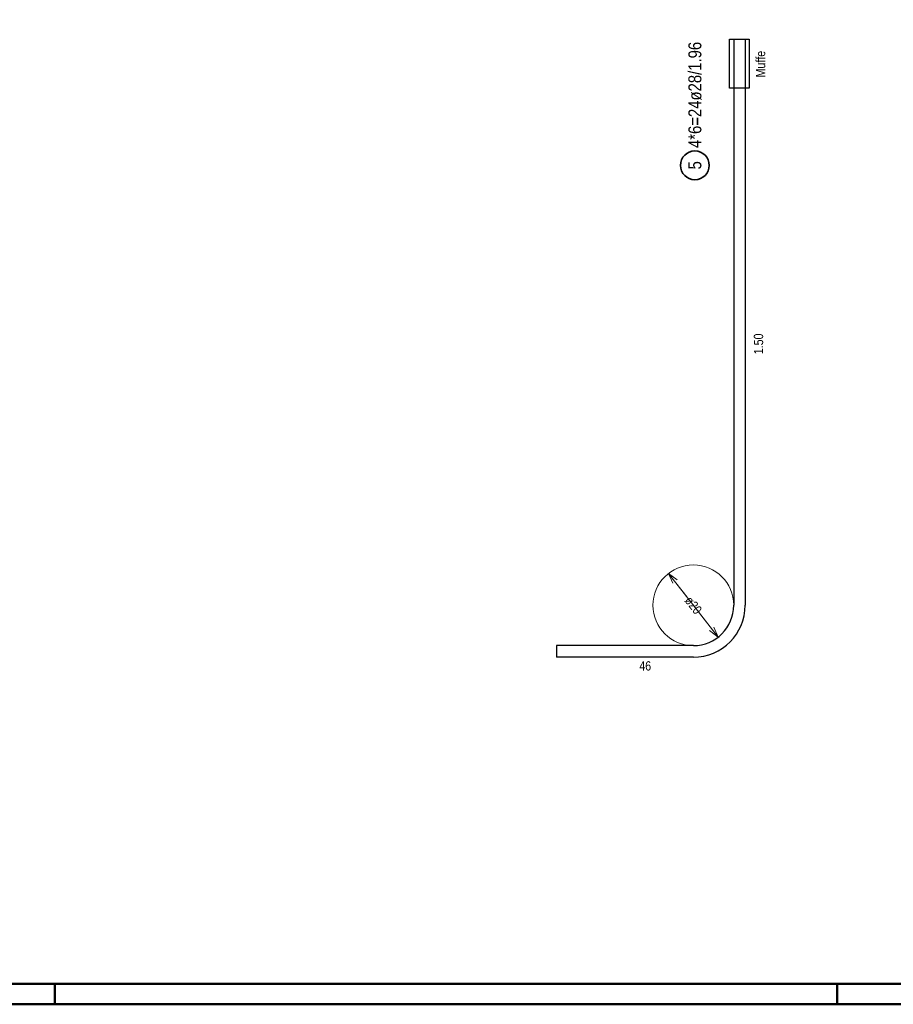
# Model space of a CAD drawing. Header units: millimetres. Extents: x -48 to 49.2, y -6.2 to 26.4.
# Tile 34 of 53: x 24.5 to 29.8, y 0 to 6. Entities that reach past the tile are written whole.
import ezdxf

# ---------------------------------------------------------------- set-up
doc = ezdxf.new("R2010")
doc.units = ezdxf.units.MM
doc.styles.add('Arial Narrow', font='ARIALN.TTF')
doc.dimstyles.new('Radial_Strakon_dimstyle', dxfattribs={"dimtxt": 8.75, "dimasz": 1, "dimexe": 1.25, "dimexo": 0.0625, "dimgap": 1, "dimtad": 0, "dimdec": 3, "dimzin": 12, "dimdsep": 46, "dimtxsty": 'Arial Narrow', "dimblk": 'Arrowhead_Radial_Reverse', "dimsah": 1, "dimcen": 0, "dimse1": 1, "dimse2": 1, "dimclrd": 6, "dimclrt": 2, "dimazin": 0, "dimtfac": 1, "dimtdec": 4, "dimtmove": 0, "dimatfit": 3, "dimldrblk": 'NONE', "dimfxl": 1, "dimtvp": 1, "dimtolj": 1, "dimtzin": 0, "dimlwd": 13, "dimarcsym": 2})

# ---------------------------------------------------------------- blocks, each defined once
blk = doc.blocks.new('Arrowhead_Radial_Reverse')
at = {"color": 0, "linetype": 'Continuous', "lineweight": -2}
for p, q in [((0, 0), (-25, 0)), ((0, 0), (-6.25, 1.67)), ((-6.25, -1.67), (0, 0))]:
    blk.add_line(p, q, dxfattribs=at)
blk = doc.blocks.new('*D24')
at = {"color": 6, "linetype": 'Continuous', "lineweight": 13}
for p, q in [((28.5889, 2.4706), (28.4826, 2.6073)), ((28.6648, 2.373), (28.7711, 2.2363))]:
    blk.add_line(p, q, dxfattribs=at)
at = {"layer": 'Defpoints', "color": 0}
for p in [(28.4826, 2.6073), (28.7711, 2.2363)]:
    blk.add_point(p, dxfattribs=at)
at = {"color": 6, "lineweight": 13, "xscale": 0.01, "yscale": 0.01, "zscale": 0.01}
for p, rotation in [((28.4764, 2.6152), 127.8749836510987), ((28.7773, 2.2284), 307.8749836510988)]:
    blk.add_blockref('Arrowhead_Radial_Reverse', p, dxfattribs=dict(at, rotation=rotation))
at = {"color": 3, "lineweight": 18, "insert": (28.6269, 2.4218), "char_height": 0.05625, "attachment_point": 5, "rotation": 307.87498, "style": 'Arial Narrow'}
blk.add_mtext('\\A1;ø20', dxfattribs=at)
blk = doc.blocks.new('_None')

msp = doc.modelspace()

# ---------------------------------------------------------------- linework, layer by layer
at = {"color": 3, "linetype": 'Continuous', "lineweight": 25, "ltscale": 0.4}
for p, q in [((28.847364, 5.856805), (28.966364, 5.856805)), ((28.847364, 5.559305), (28.847364, 5.856805)), ((28.871864, 5.856805), (28.871864, 2.421805)), ((28.871864, 5.856805), (28.941864, 5.856805)), ((28.941864, 5.856805), (28.941864, 2.421805)), ((28.966364, 5.856805), (28.966364, 5.559305)), ((28.966364, 5.559305), (28.847364, 5.559305)), ((28.626864, 2.176805), (27.796864, 2.176805)), ((27.796864, 2.176805), (27.796864, 2.106805)), ((28.626864, 2.106805), (27.796864, 2.106805))]:
    msp.add_line(p, q, dxfattribs=at)
at = {"color": 4, "linetype": 'Continuous', "lineweight": 50}
for p, q in [((0.5, 0.125), (43.625, 0.125)), ((0, 0), (43.75, 0))]:
    msp.add_line(p, q, dxfattribs=at)
at = {"color": 4, "linetype": 'Continuous', "lineweight": 50, "ltscale": 0.4}
for p, q in [((24.75, 0), (24.75, 0.125)), ((29.5, 0), (29.5, 0.125))]:
    msp.add_line(p, q, dxfattribs=at)
at = {"color": 2, "linetype": 'Continuous', "lineweight": 35, "ltscale": 0.4}
msp.add_circle((28.636109, 5.091319), 0.0875, dxfattribs=at)
at = {"color": 6, "linetype": 'Continuous', "lineweight": 13}
msp.add_circle((28.626864, 2.421805), 0.245, dxfattribs=at)
at = {"color": 3, "linetype": 'Continuous', "lineweight": 25, "ltscale": 0.4}
for radius in [0.245, 0.315]:
    msp.add_arc((28.626864, 2.421805), radius, 270, 0, dxfattribs=at)

# ---------------------------------------------------------------- texts
at = {"color": 2, "lineweight": 35, "char_height": 0.07875, "attachment_point": 1, "rotation": 90, "line_spacing_factor": 0.9, "style": 'Arial Narrow'}
for s, insert in [('4*6=24ø28/1.96', (28.596734, 5.196319)), ('5', (28.596734, 5.066512))]:
    msp.add_mtext(s, dxfattribs=dict(at, insert=insert))
at = {"color": 3, "lineweight": 25, "char_height": 0.05625, "attachment_point": 1, "rotation": 90, "line_spacing_factor": 0.9, "style": 'Arial Narrow'}
for s, insert in [('Muffe', (29.006877, 5.625057)), ('1.50', (28.994294, 3.945241))]:
    msp.add_mtext(s, dxfattribs=dict(at, insert=insert))
at = {"color": 3, "lineweight": 25, "insert": (28.298927, 2.081805), "char_height": 0.05625, "attachment_point": 1, "line_spacing_factor": 0.9, "style": 'Arial Narrow'}
msp.add_mtext('46', dxfattribs=at)

# ---------------------------------------------------------------- dimensions: what is measured, and where the dimension line sits
at = {"lineweight": 18}
dim = msp.add_diameter_dim_2p(p1=(28.476449, 2.615196), p2=(28.77728, 2.228414), text='ø20', dimstyle='Radial_Strakon_dimstyle', override={"dimscale": 0.01, "dimtxt": 5.625, "dimasz": 1, "dimtad": 0, "dimjust": 0, "dimtih": 0, "dimtoh": 0, "dimdec": 2, "dimdsep": 46, "dimtxsty": 'Arial Narrow', "dimblk1": 'Arrowhead_Radial_Reverse', "dimblk2": 'Arrowhead_Radial_Reverse', "dimsah": 1, "dimcen": 0, "dimclrd": 6, "dimclrt": 3, "dimtix": 1, "dimtofl": 0, "dimtmove": 2, "dimatfit": 3, "dimlwd": 13}, dxfattribs=at)
dim.commit()
dim.dimension.update_dxf_attribs({"geometry": '*D24', "text_midpoint": (28.626864, 2.421805), "dimtype": 163})

doc.saveas('drawing.dxf')
